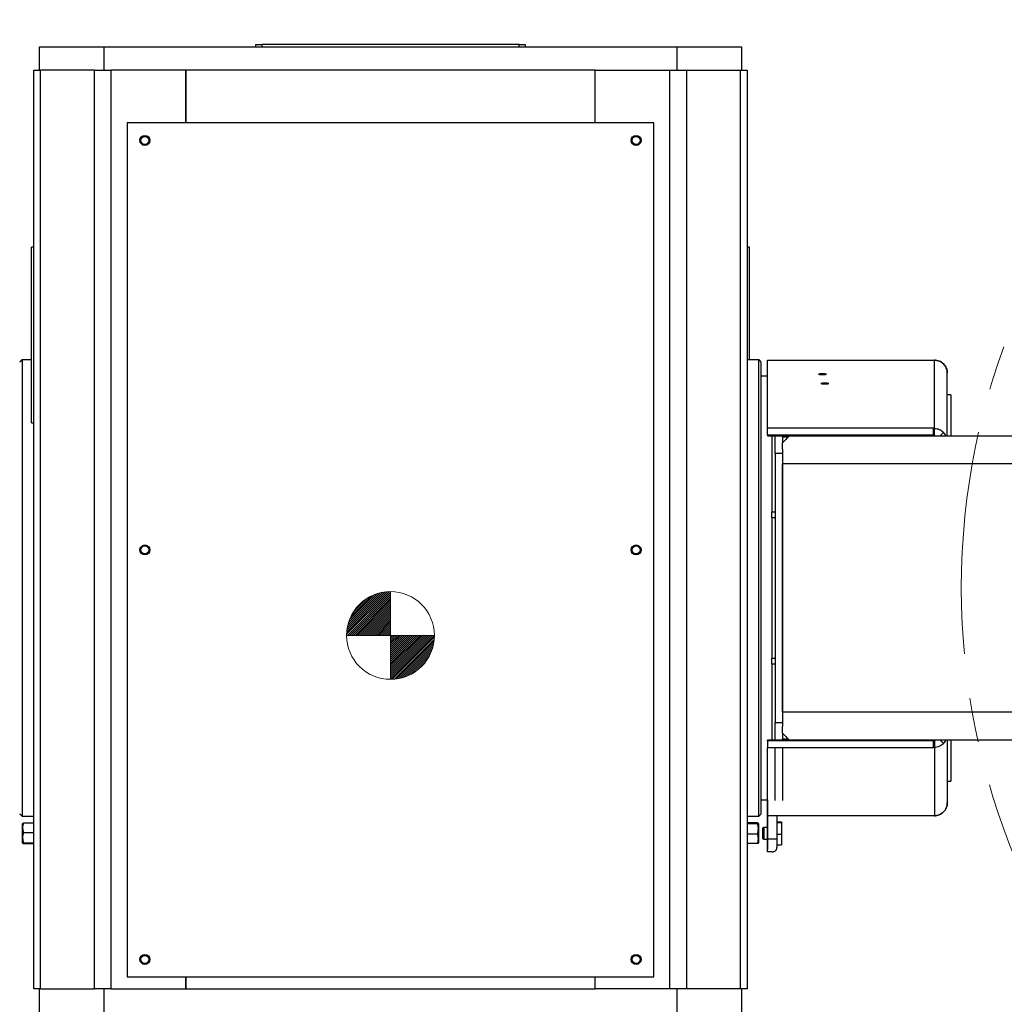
# Model space of a CAD drawing. Header units: millimetres. Extents: x 36 to 588, y 6 to 414.
# Tile 49 of 57: x 415 to 471, y 306 to 362. Entities that reach past the tile are written whole.
import ezdxf

# ---------------------------------------------------------------- set-up
doc = ezdxf.new("R2010")
doc.units = ezdxf.units.MM
doc.linetypes.add('CENTERX2', pattern=[20.32, 12.7, -2.54, 2.54, -2.54])
doc.styles.add('SLDTEXTSTYLE1', font='TXT', dxfattribs={"width": 0.75})
doc.dimstyles.new('SLDDIMSTYLE0', dxfattribs={"dimtxt": 3.5, "dimasz": 5, "dimexe": 0, "dimexo": 0.0625, "dimgap": 0.875, "dimtad": 1, "dimlfac": 15, "dimrnd": 1e-09, "dimzin": 12, "dimdsep": 46, "dimtxsty": 'SLDTEXTSTYLE1', "dimsah": 1, "dimcen": 0.09, "dimadec": 0, "dimazin": 0, "dimtfac": 1, "dimtofl": 0, "dimtmove": 0, "dimatfit": 3, "dimfxl": 1, "dimtolj": 1, "dimtzin": 12, "dimarcsym": 0})

# ---------------------------------------------------------------- blocks, each defined once
blk = doc.blocks.new('Schwerpunkt')
at = {"linetype": 'Continuous', "true_color": 0x808080}
h = blk.add_hatch(dxfattribs=at)
h.set_pattern_fill('ANSI31', color=8, scale=0.25, style=0)
edge = h.paths.add_edge_path(flags=0)
edge.add_line((0, 0), (-25, 0))
edge.add_arc((0, 0), 25, 90, 180, ccw=False)
edge.add_line((0, 25), (0, 0))
h = blk.add_hatch(dxfattribs=at)
h.set_pattern_fill('ANSI31', color=8, scale=0.25, style=0)
edge = h.paths.add_edge_path(flags=0)
edge.add_line((0, 0), (25, 0))
edge.add_arc((0, 0), 25, 270, 360, ccw=False)
edge.add_line((0, -25), (0, 0))
at = {"color": 7, "linetype": 'Continuous', "lineweight": 0}
for q in [(0, 25), (-25, 0), (0, -25), (25, 0)]:
    blk.add_line((0, 0), q, dxfattribs=at)
blk.add_circle((0, 0), 25, dxfattribs=at)
for start, end in [(90, 180), (270, 0)]:
    blk.add_arc((0, 0), 25, start, end, dxfattribs=at)
blk = doc.blocks.new('*D10')
at = {"color": 7, "linetype": 'Continuous', "lineweight": 0}
for p, q in [((346.926, 330.852), (346.926, 378.371)), ((525.326, 330.852), (525.326, 378.371)), ((346.926, 377.371), (525.326, 377.371))]:
    blk.add_line(p, q, dxfattribs=at)
for centre, start, end in [((432.84, 380.148), 153.4349, 206.5651), ((435.25, 380.148), 333.4349, 26.5651)]:
    blk.add_arc(centre, 6.21, start, end, dxfattribs=at)
for points in [[(346.926, 377.371), (351.926, 376.721), (351.926, 378.021)], [(525.326, 377.371), (520.326, 378.021), (520.326, 376.721)]]:
    blk.add_solid(points, dxfattribs=at)
at = {"color": 7, "linetype": 'Continuous', "lineweight": 0, "insert": (428.873, 381.883), "char_height": 3.5, "attachment_point": 1, "style": 'SLDTEXTSTYLE1'}
blk.add_mtext('2676', dxfattribs=at)
blk = doc.blocks.new('*D11')
at = {"color": 7, "linetype": 'Continuous', "lineweight": 0}
for p, q in [((526.492, 329.852), (533.373, 329.852)), ((532.373, 329.852), (532.373, 273.186)), ((470.459, 273.186), (533.373, 273.186))]:
    blk.add_line(p, q, dxfattribs=at)
for points in [[(532.373, 329.852), (531.723, 324.852), (533.023, 324.852)], [(532.373, 273.186), (533.023, 278.186), (531.723, 278.186)]]:
    blk.add_solid(points, dxfattribs=at)
at = {"color": 7, "linetype": 'Continuous', "lineweight": 0, "insert": (527.862, 298.094), "char_height": 3.5, "attachment_point": 1, "rotation": 90, "style": 'SLDTEXTSTYLE1'}
blk.add_mtext('850', dxfattribs=at)

msp = doc.modelspace()

# ---------------------------------------------------------------- linework, layer by layer
at = {"color": 7, "linetype": 'Continuous', "lineweight": 30}
for p, q in [((416.1256801, 359.3524907), (416.1256801, 360.6858228)), ((416.1256801, 360.6858228), (419.7923473, 360.6858228)), ((419.7923473, 360.6858228), (419.7923473, 359.3524907)), ((419.7923473, 360.6858228), (452.4590146, 360.6858228)), ((428.4590141, 360.6858228), (428.4590141, 360.8191544)), ((428.4590141, 360.8191544), (428.7923476, 360.8191544)), ((428.7923476, 360.8191544), (428.7923476, 360.6858228)), ((443.4590142, 360.8191544), (428.7923476, 360.8191544)), ((443.4590142, 360.6858228), (443.4590142, 360.8191544)), ((443.4590142, 360.8191544), (443.7923477, 360.8191544)), ((443.7923477, 360.8191544), (443.7923477, 360.6858228)), ((452.4590146, 359.3524907), (452.4590146, 360.6858228)), ((452.4590146, 360.6858228), (456.1256817, 360.6858228)), ((456.1256817, 360.6858228), (456.1256817, 359.3524907)), ((415.7923471, 359.3524907), (416.1828728, 359.3524907)), ((415.7923471, 307.0191537), (415.7923471, 359.3524907)), ((416.1828728, 307.0191537), (416.1828728, 359.3524907)), ((419.2590566, 359.3524907), (416.1828728, 359.3524907)), ((419.2590566, 359.3524907), (420.2018659, 359.3524907)), ((419.2590566, 307.0191537), (419.2590566, 359.3524907)), ((424.4590562, 359.3524907), (420.2018659, 359.3524907)), ((420.2018659, 307.0191537), (420.2018659, 359.3524907)), ((424.4590562, 359.3524907), (424.4590562, 356.3524856)), ((447.7923901, 359.3524907), (424.4590562, 359.3524907)), ((424.4590562, 356.3524856), (424.4590562, 359.3524907)), ((447.7923057, 356.3524856), (447.7923057, 359.3524907)), ((447.7923057, 359.3524907), (452.0494959, 359.3524907)), ((447.7923901, 356.3524856), (447.7923901, 359.3524907)), ((452.0494959, 307.0191537), (452.0494959, 359.3524907)), ((452.0494959, 359.3524907), (452.9923053, 359.3524907)), ((452.9923053, 359.3524907), (452.9923053, 307.0191537)), ((452.9923053, 359.3524907), (456.0684891, 359.3524907)), ((456.0684891, 307.0191537), (456.0684891, 359.3524907)), ((456.0684891, 359.3524907), (456.4590147, 359.3524907)), ((456.4590147, 359.3524907), (456.4590147, 307.0191537)), ((451.1257232, 356.3524856), (421.125723, 356.3524856)), ((421.125723, 356.3524856), (421.125723, 307.6858217)), ((451.1257232, 307.6858217), (451.1257232, 356.3524856)), ((415.6590135, 339.2646287), (415.6590135, 349.2646271)), ((456.5923483, 342.8524866), (456.5923483, 349.2646271)), ((415.1256811, 342.8524866), (415.1256811, 316.8524875)), ((457.1256807, 316.8524875), (457.1256807, 342.8524866)), ((457.2590144, 316.9858231), (457.2590144, 342.719155)), ((457.6112261, 338.9541362), (457.6112818, 342.830711)), ((457.6112818, 342.830711), (467.1256811, 342.832825)), ((467.1256811, 338.9229153), (467.1256811, 342.832825)), ((457.6112699, 341.9191573), (457.2590144, 341.9191573)), ((467.859015, 338.5191534), (467.859015, 342.0993461)), ((468.0590144, 340.8524885), (468.0590144, 338.5191534)), ((457.6112202, 338.5541413), (457.6112202, 338.9541362)), ((467.0778862, 338.9541362), (457.6112202, 338.9541362)), ((467.0778862, 338.5541413), (467.0778862, 338.9541362)), ((467.0778941, 338.922963), (467.0778862, 338.9541362)), ((467.0778862, 338.5541413), (457.6112202, 338.5541413)), ((457.6112202, 338.5541413), (457.6112261, 338.5229641)), ((457.6112261, 338.5229641), (467.0778941, 338.5229641)), ((457.8590146, 338.5229641), (457.8590146, 334.1858202)), ((458.059014, 338.5229641), (458.059014, 338.5191534)), ((458.059014, 338.5191534), (458.4590148, 338.5191534)), ((458.059014, 337.5191544), (458.059014, 338.5191534)), ((458.4590148, 338.5191534), (458.4590148, 338.5229641)), ((458.4590148, 338.5191534), (458.4590148, 338.1191546)), ((458.4590148, 338.4459828), (458.8261377, 338.4862795)), ((458.8590136, 338.5191534), (493.2923487, 338.5191534)), ((467.0778941, 338.5229641), (467.0778862, 338.5541413)), ((467.0978935, 338.9250253), (467.0778941, 338.9250253)), ((467.0778941, 338.9250253), (467.0778941, 338.9236941)), ((467.0778941, 338.9250253), (467.0778941, 338.5259086)), ((467.0778941, 338.9236941), (467.0778941, 338.5245774)), ((467.0778941, 338.9236941), (467.0778941, 338.922963)), ((467.0778941, 338.922963), (467.0778941, 338.5229641)), ((467.0778941, 338.5259086), (467.0778941, 338.5245774)), ((467.0978935, 338.5259086), (467.0778941, 338.5259086)), ((467.0978935, 338.9229153), (467.0978935, 338.9250253)), ((467.1256811, 338.9229153), (467.0978935, 338.9229153)), ((467.0978935, 338.9229153), (467.0978935, 338.5237986)), ((467.1256811, 338.5237986), (467.0978935, 338.5237986)), ((467.1256811, 338.5237986), (467.1256811, 338.9229153)), ((458.4590148, 337.7545808), (458.4590148, 338.1191546)), ((458.4590148, 337.5191544), (458.059014, 337.5191544)), ((458.059014, 337.5191544), (458.059014, 322.1858198)), ((458.4590148, 337.7545808), (458.4590148, 337.5191544)), ((458.4590148, 337.5191544), (458.4590148, 322.1858198)), ((458.4590148, 322.78582), (458.4590148, 336.9191541)), ((491.6923494, 336.9191541), (458.4590148, 336.9191541)), ((457.8590146, 334.1858202), (458.059014, 334.1858202)), ((457.8590146, 333.8524872), (457.8590146, 334.1858202)), ((458.059014, 333.8524872), (457.8590146, 333.8524872)), ((457.8590146, 333.8524872), (457.8590146, 325.8524869)), ((457.8590146, 325.5191539), (457.8590146, 325.8524869)), ((457.8590146, 325.8524869), (458.059014, 325.8524869)), ((458.059014, 325.5191539), (457.8590146, 325.5191539)), ((457.8590146, 325.5191539), (457.8590146, 321.18201)), ((458.4590148, 322.78582), (491.6923494, 322.78582)), ((458.059014, 322.1858198), (458.4590148, 322.1858198)), ((458.059014, 321.1858207), (458.059014, 322.1858198)), ((458.4590148, 322.1858198), (458.4590148, 321.9503973)), ((458.4590148, 321.5858195), (458.4590148, 321.9503973)), ((458.4590148, 321.5858195), (458.4590148, 321.1858207)), ((457.6112202, 321.1508368), (457.6112261, 321.18201)), ((457.6112202, 321.1508368), (457.6112202, 320.7508379)), ((467.0778862, 321.1508368), (457.6112202, 321.1508368)), ((467.0778941, 321.18201), (457.6112261, 321.18201)), ((458.4590148, 321.1858207), (458.059014, 321.1858207)), ((458.059014, 321.18201), (458.059014, 321.1858207)), ((458.8261377, 321.2186986), (458.4590148, 321.2589914)), ((458.4590148, 321.1858207), (458.4590148, 321.18201)), ((493.2923487, 321.1858207), (458.8590136, 321.1858207)), ((467.0778941, 321.18201), (467.0778862, 321.1508368)), ((467.0778862, 321.1508368), (467.0778862, 320.7508379)), ((467.0778941, 320.7820151), (467.0778941, 321.18201)), ((467.0778941, 320.78128), (467.0778941, 321.1803967)), ((467.0778941, 321.1803967), (467.0778941, 321.1790695)), ((467.0778941, 320.7799528), (467.0778941, 321.1790695)), ((467.0778941, 321.1790695), (467.0978935, 321.1790695)), ((467.0978935, 321.1811795), (467.1256811, 321.1811795)), ((467.0978935, 320.7820628), (467.0978935, 321.1811795)), ((467.1256811, 321.1811795), (467.1256811, 320.7820628)), ((467.859015, 321.1858207), (467.859015, 317.605628)), ((468.0590144, 321.1858207), (468.0590144, 318.8524896)), ((467.0778862, 320.7508379), (457.6112202, 320.7508379)), ((457.6112818, 316.8742631), (457.6112261, 320.7508379)), ((458.059014, 317.7500818), (458.059014, 320.7508379)), ((458.4590148, 320.7508379), (458.4590148, 317.7500818)), ((467.0778941, 320.7820151), (467.0778862, 320.7508379)), ((467.0778941, 320.78128), (467.0778941, 320.7820151)), ((467.0778941, 320.78128), (467.0778941, 320.7799528)), ((467.0778941, 320.7799528), (467.0978935, 320.7799528)), ((467.0978935, 320.7799528), (467.0978935, 320.7820628)), ((467.0978935, 320.7820628), (467.1256811, 320.7820628)), ((467.1256811, 320.7820628), (467.1256811, 316.8721531)), ((457.2590144, 317.7858208), (457.6112699, 317.7858208)), ((457.6112619, 316.2071997), (457.6112619, 317.7858208)), ((457.6112639, 317.7858208), (457.6112639, 315.5525301)), ((467.1256811, 316.8721531), (457.6112818, 316.8742631)), ((458.1445983, 316.8741479), (458.1445983, 315.5525301)), ((458.1445983, 316.53009), (458.4112635, 316.53009)), ((458.4112635, 316.53009), (458.4112635, 316.4815122)), ((415.1400994, 316.4072011), (415.1400994, 315.9092957)), ((415.2099561, 316.4610162), (415.7923471, 316.4610162)), ((457.0414057, 316.4610162), (456.4590147, 316.4610162)), ((457.0414057, 316.4175525), (456.4590147, 316.4175525)), ((457.3445967, 315.5637676), (457.3445967, 316.1839658)), ((457.3445967, 315.6750336), (457.3445967, 316.0726998)), ((457.4279299, 315.8517256), (457.4279299, 316.2071997)), ((457.6112639, 315.4072021), (457.6112639, 316.3405353)), ((458.1445983, 316.4815122), (458.4112635, 316.4815122)), ((458.4112635, 316.4815122), (458.4112635, 315.8252929)), ((415.1400994, 315.9092957), (415.1400994, 315.3405363)), ((415.2099561, 315.9173304), (415.7923471, 315.9173304)), ((457.0414057, 315.830403), (456.4590147, 315.830403)), ((457.4279299, 315.5405337), (457.4279299, 315.8517256)), ((457.6112619, 315.5405337), (457.6112619, 314.9447177)), ((457.6112639, 314.8074363), (457.6112639, 315.5525301)), ((457.6112639, 315.5525301), (458.1445983, 315.5525301)), ((458.1445983, 315.8252929), (458.4112635, 315.8252929)), ((458.1445983, 315.5525301), (458.1445983, 315.0558009)), ((458.4112635, 315.8252929), (458.4112635, 315.2176434)), ((415.2099561, 315.3301849), (415.7923471, 315.3301849)), ((415.2099561, 315.2867212), (415.7923471, 315.2867212)), ((457.0414057, 315.2867212), (456.4590147, 315.2867212)), ((457.6112639, 314.8074363), (457.6112619, 314.9447177)), ((458.1445983, 315.2176434), (458.4112635, 315.2176434)), ((457.8779311, 314.8074363), (457.6112639, 314.8074363)), ((421.125723, 307.6858217), (451.1257232, 307.6858217)), ((424.4590562, 307.6858217), (424.4590562, 307.0191537)), ((424.4590562, 307.0191537), (424.4590562, 307.6858217)), ((447.7923057, 307.0191537), (447.7923057, 307.6858217)), ((447.7923901, 307.0191537), (447.7923901, 307.6858217)), ((416.1828728, 307.0191537), (415.7923471, 307.0191537)), ((416.1256801, 304.6858206), (416.1256801, 307.0191537)), ((416.1828728, 307.0191537), (419.2590566, 307.0191537)), ((420.2018659, 307.0191537), (419.2590566, 307.0191537)), ((419.7923473, 307.0191537), (419.7923473, 304.6858206)), ((420.2018659, 307.0191537), (424.4590562, 307.0191537)), ((424.4590562, 307.0191537), (447.7923901, 307.0191537)), ((452.0494959, 307.0191537), (447.7923057, 307.0191537)), ((452.9923053, 307.0191537), (452.0494959, 307.0191537)), ((452.4590146, 304.6858206), (452.4590146, 307.0191537)), ((456.0684891, 307.0191537), (452.9923053, 307.0191537)), ((456.4590147, 307.0191537), (456.0684891, 307.0191537)), ((456.1256817, 307.0191537), (456.1256817, 304.6858206))]:
    msp.add_line(p, q, dxfattribs=at)
at = {"color": 7, "linetype": 'Continuous', "lineweight": 30, "flags": 128}
for points in [[(460.7445966, 342.0493816), (460.6709988, 342.0485709), (460.6053741, 342.0462106), (460.5548393, 342.0425628), (460.5248661, 342.0380249), (460.518705, 342.0330817), (460.5370215, 342.0282815), (460.5778328, 342.024133), (460.6367142, 342.0210892), (460.7072881, 342.0194759), (460.7819052, 342.0194759), (460.8524771, 342.0210892), (460.9113605, 342.024133), (460.9521718, 342.0282815), (460.9704883, 342.0330817), (460.9643272, 342.0380249), (460.934354, 342.0425628), (460.8838172, 342.0462106), (460.8181945, 342.0485709), (460.7445966, 342.0493816)], [(460.8779302, 341.5179823), (460.8043304, 341.5171677), (460.7387077, 341.5148074), (460.6881729, 341.5111635), (460.6581997, 341.5066217), (460.6520366, 341.5016824), (460.6703551, 341.4968783), (460.7111664, 341.4927298), (460.7700478, 341.489686), (460.8406217, 341.4880767), (460.9152388, 341.4880767), (460.9858107, 341.489686), (461.0446941, 341.4927298), (461.0855054, 341.4968783), (461.1038219, 341.5016824), (461.0976608, 341.5066217), (461.0676876, 341.5111635), (461.0171508, 341.5148074), (460.9515281, 341.5171677), (460.8779302, 341.5179823)], [(458.8590136, 338.5191534), (458.8504941, 338.5106339), (458.8250231, 338.4851629), (458.7828727, 338.4430144), (458.7244939, 338.3846337), (458.6505047, 338.3106444), (458.5616977, 338.2218375), (458.4590148, 338.1191546)], [(458.4590148, 321.5858195), (458.5616977, 321.4831366), (458.6505047, 321.3943297), (458.7244939, 321.3203405), (458.7828727, 321.2619637), (458.8250231, 321.2198113), (458.8504941, 321.1943402), (458.8590136, 321.1858207)], [(457.1112624, 315.3405363), (457.1112624, 315.342992), (457.1112624, 315.3663967), (457.1112644, 315.4135281), (457.1112644, 315.4821847), (457.1112644, 315.5691558), (457.1112644, 315.6703764), (457.1112644, 315.7811139), (457.1112644, 315.8961867), (457.1112644, 316.0102143), (457.1112644, 316.1178682), (457.1112644, 316.2141099), (457.1112644, 316.294445), (457.1112624, 316.3551146), (457.1112624, 316.3932814), (457.1112624, 316.4071614), (457.1112624, 316.4072011)]]:
    msp.add_lwpolyline(points, dxfattribs=at)
at = {"color": 7, "linetype": 'CENTERX2', "lineweight": 0}
msp.add_circle((508.6590142, 329.8524878), 40, dxfattribs=at)
at = {"color": 7, "linetype": 'Continuous', "lineweight": 30}
for centre, radius in [((422.1257231, 355.3524878), 0.2833333), ((422.1257231, 355.3524878), 0.2266667), ((450.1257231, 355.3524878), 0.2833333), ((450.1256387, 355.3524878), 0.2266667), ((422.1257231, 332.0191545), 0.2833333), ((422.1257231, 332.0191545), 0.2266667), ((450.1257231, 332.0191545), 0.2833333), ((450.1256387, 332.0191545), 0.2266667), ((422.1257231, 308.6858212), 0.2833333), ((422.1257231, 308.6858212), 0.2266667), ((450.1257231, 308.6858212), 0.2833333), ((450.1256387, 308.6858212), 0.2266667)]:
    msp.add_circle(centre, radius, dxfattribs=at)
msp.add_ellipse((457.877931, 315.055802), major_axis=(0.2666667, 0.0000019), ratio=0.9313663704, start_param=4.7123814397, end_param=6.2831777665, dxfattribs=at)
for points in [[(415.7923471, 349.2646271), (415.6590135, 349.2646271)], [(456.5923483, 349.2646271), (456.4590147, 349.2646271)], [(415.1256811, 342.8524866), (414.9923475, 342.719155)], [(415.6590135, 342.8524866), (415.1256811, 342.8524866)], [(457.1256807, 342.8524866), (456.4590147, 342.8524866)], [(457.2590144, 342.719155), (457.1256807, 342.8524866)], [(467.6442257, 342.618598), (467.6359247, 342.6103169)], [(468.0590144, 340.8524885), (467.859015, 340.8524885)], [(415.6590135, 339.2646287), (415.7923471, 339.2646287)], [(467.1729297, 338.5191534), (467.1256811, 338.5237986)], [(467.6442257, 338.7086008), (467.454361, 338.5191534)], [(467.1256811, 321.1811795), (467.1729297, 321.1858207)], [(467.6442257, 320.9963733), (467.454361, 321.1858207)], [(467.859015, 318.8524896), (468.0590144, 318.8524896)], [(467.6442257, 317.0863762), (467.6359267, 317.0946572)], [(414.9923475, 316.9858231), (415.1256811, 316.8524875)], [(415.1256811, 316.8524875), (415.7923471, 316.8524875)], [(456.4590147, 316.8524875), (457.1256807, 316.8524875)], [(457.1256807, 316.8524875), (457.2590144, 316.9858231)], [(415.160067, 316.4417877), (415.1400994, 316.4072011)], [(457.1112624, 316.4072011), (457.0912948, 316.4417877)], [(457.4279299, 316.2071997), (457.3445967, 316.1848718)], [(457.6112639, 316.2071997), (457.4279299, 316.2071997)], [(457.3445967, 315.5628656), (457.4279299, 315.5405337)], [(457.4279299, 315.5405337), (457.6112639, 315.5405337)], [(415.1400994, 315.3405363), (415.160067, 315.3059457)], [(457.0912948, 315.3059457), (457.1112624, 315.3405363)]]:
    msp.add_open_spline(points, degree=1, dxfattribs=at)
for points, knots in [([(467.1256811, 342.832825), (467.1736967, 342.8301262), (467.269728, 342.8247285), (467.4078853, 342.7809538), (467.5366229, 342.7144781), (467.6083576, 342.6505584), (467.6442257, 342.618598)], [0, 0, 0, 0, 0.2499983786, 0.4999979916, 0.749994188, 1, 1, 1, 1]), ([(467.6442257, 342.618598), (467.6083576, 342.6505584), (467.5366229, 342.7144781), (467.4078853, 342.7809538), (467.269728, 342.8247285), (467.1736967, 342.8301262), (467.1256811, 342.832825)], [0, 0, 0, 0, 0.2500058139, 0.5000020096, 0.750001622, 1, 1, 1, 1]), ([(467.6442257, 342.618598), (467.6762621, 342.5826554), (467.7403354, 342.5107697), (467.8069842, 342.3818578), (467.8508874, 342.2435422), (467.8563058, 342.1474121), (467.859015, 342.0993461)], [0, 0, 0, 0, 0.2499952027, 0.4999944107, 0.7499923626, 1, 1, 1, 1]), ([(467.859015, 342.0993461), (467.8563058, 342.1474121), (467.8508874, 342.2435422), (467.8069842, 342.3818578), (467.7403354, 342.5107697), (467.6762621, 342.5826554), (467.6442257, 342.618598)], [0, 0, 0, 0, 0.2500076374, 0.5000055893, 0.7500047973, 1, 1, 1, 1]), ([(467.6442257, 338.7086008), (467.6083571, 338.7405658), (467.5366196, 338.8044961), (467.407886, 338.8709998), (467.269729, 338.9148058), (467.1736968, 338.9202121), (467.1256811, 338.9229153)], [0, 0, 0, 0, 0.2499986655, 0.4999994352, 0.7500020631, 1, 1, 1, 1]), ([(467.7771102, 338.5191534), (467.76413, 338.5457974), (467.7300483, 338.6157555), (467.6770434, 338.6730977), (467.6442257, 338.7086008)], [0, 0, 0, 0, 0.3808557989, 1, 1, 1, 1]), ([(467.1256811, 320.7820628), (467.1736968, 320.7847659), (467.2697292, 320.790172), (467.4078847, 320.8339793), (467.5366219, 320.9004771), (467.6083575, 320.9644103), (467.6442257, 320.9963773)], [0, 0, 0, 0, 0.2499976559, 0.5000000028, 0.7499972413, 1, 1, 1, 1]), ([(467.6442257, 320.9963773), (467.6770435, 321.0318789), (467.7300491, 321.0892193), (467.7641301, 321.1591767), (467.7771102, 321.1858207)], [0, 0, 0, 0, 0.6191391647, 1, 1, 1, 1]), ([(467.6442257, 317.0863762), (467.6083575, 317.0544172), (467.5366218, 316.9904999), (467.4078846, 316.9240256), (467.2697289, 316.8802435), (467.1736968, 316.8748499), (467.1256811, 316.8721531)], [0, 0, 0, 0, 0.2500022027, 0.4999991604, 0.750001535, 1, 1, 1, 1]), ([(467.1256811, 316.8721531), (467.1736968, 316.8748499), (467.2697289, 316.8802435), (467.4078846, 316.9240256), (467.5366218, 316.9904999), (467.6083575, 317.0544172), (467.6442257, 317.0863762)], [0, 0, 0, 0, 0.2499984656, 0.5000008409, 0.7499977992, 1, 1, 1, 1]), ([(467.859015, 317.605628), (467.8563056, 317.5575634), (467.850887, 317.4614347), (467.8069844, 317.3231202), (467.7403343, 317.1942079), (467.6762619, 317.1223201), (467.6442257, 317.0863762)], [0, 0, 0, 0, 0.2500011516, 0.4999994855, 0.7499990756, 1, 1, 1, 1]), ([(467.6442257, 317.0863762), (467.6762619, 317.1223201), (467.7403343, 317.1942079), (467.8069844, 317.3231202), (467.850887, 317.4614347), (467.8563056, 317.5575634), (467.859015, 317.605628)], [0, 0, 0, 0, 0.2500009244, 0.5000005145, 0.7499988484, 1, 1, 1, 1]), ([(415.2099561, 316.4610162), (415.1953379, 316.4138279), (415.1657846, 316.3184282), (415.1549724, 316.1770834), (415.1708435, 316.0419652), (415.196839, 315.9591288), (415.2099561, 315.9173304)], [0, 0, 0, 0, 0.2646044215, 0.5349467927, 0.7653388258, 1, 1, 1, 1]), ([(415.1631863, 316.4417678), (415.1630197, 316.4429889), (415.1623335, 316.448018), (415.1831928, 316.4544632), (415.2040732, 316.4595757), (415.2099561, 316.4610162)], [0, 0, 0, 0, 0.1872037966, 0.7710015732, 1, 1, 1, 1]), ([(457.0414057, 316.4175525), (457.0617165, 316.4231028), (457.0952689, 316.4322716), (457.0919395, 316.4455629), (457.0685966, 316.454463), (457.0473826, 316.4595757), (457.0414057, 316.4610162)], [0, 0, 0, 0, 0.3869726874, 0.6392594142, 0.8983644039, 1, 1, 1, 1]), ([(457.0414057, 315.830403), (457.0560248, 315.8813638), (457.0855796, 315.9843896), (457.0963909, 316.1370362), (457.0805217, 316.2829563), (457.0545237, 316.3724141), (457.0414057, 316.4175525)], [0, 0, 0, 0, 0.2646070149, 0.5349472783, 0.7653450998, 1, 1, 1, 1]), ([(415.2099561, 315.9173304), (415.1953379, 315.866371), (415.1657844, 315.7633468), (415.1549727, 315.6107011), (415.1708426, 315.4647813), (415.1968389, 315.3753233), (415.2099561, 315.3301849)], [0, 0, 0, 0, 0.2646028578, 0.5349448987, 0.7653442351, 1, 1, 1, 1]), ([(457.0414057, 315.2867212), (457.0560237, 315.3339095), (457.0855766, 315.4293093), (457.0963918, 315.5706538), (457.080521, 315.7057719), (457.0545236, 315.7886061), (457.0414057, 315.830403)], [0, 0, 0, 0, 0.2646054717, 0.5349491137, 0.7653420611, 1, 1, 1, 1]), ([(415.2099561, 315.3301849), (415.2039791, 315.328746), (415.1831433, 315.3237299), (415.1595831, 315.3148299), (415.1557589, 315.3015319), (415.1896468, 315.2922712), (415.2099561, 315.2867212)], [0, 0, 0, 0, 0.1016357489, 0.3543001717, 0.613025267, 1, 1, 1, 1]), ([(457.0887616, 315.3059616), (457.0890555, 315.3051328), (457.0913674, 315.2986125), (457.0646913, 315.2922633), (457.0414057, 315.2867212)], [0, 0, 0, 0, 0.1271043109, 1, 1, 1, 1])]:
    msp.add_open_spline(points, degree=3, knots=knots, dxfattribs=at)

# ---------------------------------------------------------------- block references
at = {"color": 7, "linetype": 'Continuous', "xscale": 0.1, "yscale": 0.1, "zscale": 0.1}
msp.add_blockref('Schwerpunkt', (436.1256809, 327.1459185), dxfattribs=at)

# ---------------------------------------------------------------- dimensions: what is measured, and where the dimension line sits
at = {"color": 7, "linetype": 'Continuous', "lineweight": 0}
dim = msp.add_linear_dim(base=(525.3256809, 377.3712988), p1=(346.9256809, 329.8524878), p2=(525.3256809, 329.8524878), text='(<>)', dimstyle='SLDDIMSTYLE0', dxfattribs=at)
dim.commit()
dim.dimension.update_dxf_attribs({"geometry": '*D10', "text_midpoint": (434.0447045, 377.3712988), "dimtype": 160})
dim = msp.add_linear_dim(base=(532.3734349, 273.1858212), p1=(525.4923476, 329.8524878), p2=(469.4590142, 273.1858212), angle=90, dimstyle='SLDDIMSTYLE0', dxfattribs=at)
dim.commit()
dim.dimension.update_dxf_attribs({"geometry": '*D11', "text_midpoint": (532.3734349, 301.973515), "dimtype": 160})

doc.saveas('drawing.dxf')
